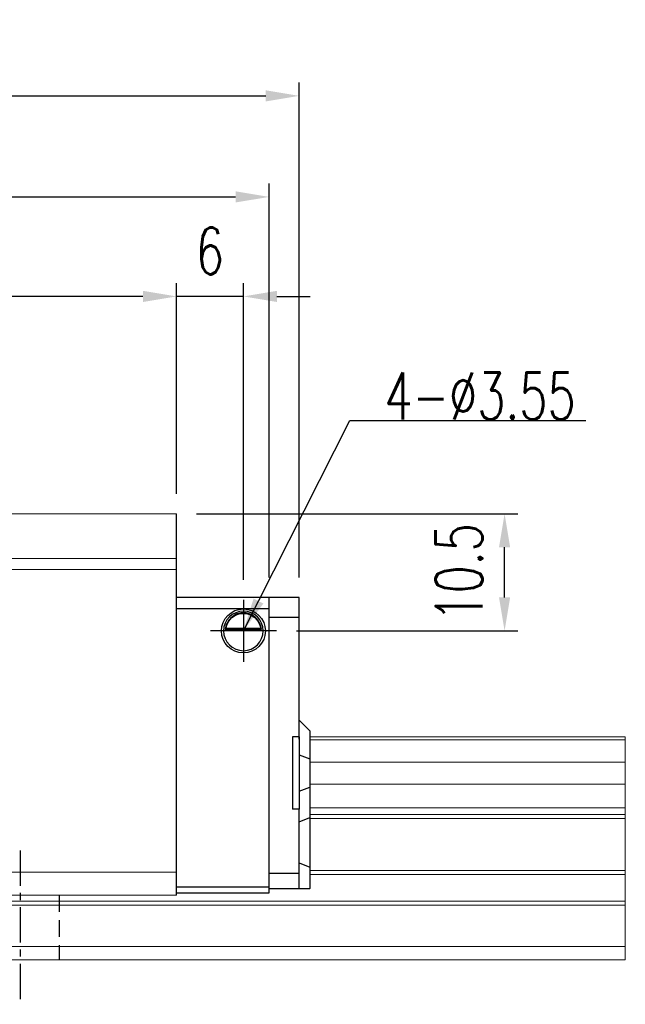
# Model space of a CAD drawing. Header units: millimetres. Extents: x 340 to 654, y 334 to 449.
# Tile 53 of 53: x 600 to 654, y 349 to 437. Entities that reach past the tile are written whole.
import ezdxf

# ---------------------------------------------------------------- set-up
doc = ezdxf.new("R2010")
doc.units = ezdxf.units.MM
doc.header["$PDSIZE"] = -1
doc.linetypes.add('CENTER', pattern=[10.16, 6.35, -1.27, 1.27, -1.27])
doc.linetypes.add('DASHED', pattern=[0.75, 0.5, -0.25])
for name, color, linetype in [('2', 7, 'Continuous'), ('CL', 1, 'CENTER'), ('DIM', 4, 'Continuous'), ('HID', 2, 'DASHED'), ('OUT', 3, 'Continuous')]:
    doc.layers.add(name, color=color, linetype=linetype)
doc.styles.add('DIM-7', font='SIMPLEX.shx', dxfattribs={"width": 0.7, "bigfont": 'chineset.shx'})
doc.dimstyles.new('CNS', dxfattribs={"dimtxt": 3.5, "dimasz": 2.5, "dimexe": 1, "dimexo": 1.5, "dimgap": 0.09, "dimtad": 0, "dimdsep": 46, "dimtxsty": 'DIM-7', "dimcen": 0.09, "dimclrd": 1, "dimclre": 1, "dimclrt": 4, "dimadec": 0, "dimazin": 0, "dimtfac": 1, "dimtix": 1, "dimtmove": 2, "dimatfit": 3, "dimfxl": 1, "dimtvp": 0.971429, "dimtolj": 1, "dimarcsym": 0})

# ---------------------------------------------------------------- blocks, each defined once
blk = doc.blocks.new('*D11')
at = {"layer": 'DEFPOINTS', "color": 0, "transparency": 16777216}
for p in [(525.844, 412.055), (525.844, 392.542), (613.844, 392.542)]:
    blk.add_point(p, dxfattribs=at)
at = {"layer": 'DIM', "color": 7, "lineweight": -2, "transparency": 16777216}
for p, q in [((525.844, 394.342), (525.844, 413.255)), ((613.844, 394.342), (613.844, 413.255)), ((610.844, 412.055), (528.844, 412.055))]:
    blk.add_line(p, q, dxfattribs=at)
at = {"layer": 'DIM', "color": 7, "transparency": 16777216}
for points in [[(528.844, 412.555), (528.844, 411.555), (525.844, 412.055)], [(610.844, 412.555), (610.844, 411.555), (613.844, 412.055)]]:
    blk.add_solid(points, dxfattribs=at)
at = {"layer": 'DIM', "color": 7, "transparency": 16777216, "insert": (569.844, 416.135), "char_height": 4.2, "attachment_point": 5, "style": 'DIM-7'}
blk.add_mtext('\\A1;88', dxfattribs=at)
blk = doc.blocks.new('*D12')
at = {"layer": 'DEFPOINTS', "color": 0, "transparency": 16777216}
for p in [(613.844, 412.055), (613.844, 392.542), (619.845, 384.824)]:
    blk.add_point(p, dxfattribs=at)
at = {"layer": 'DIM', "color": 7, "lineweight": -2, "transparency": 16777216}
for p, q in [((613.844, 394.342), (613.844, 413.255)), ((619.845, 386.624), (619.845, 413.255)), ((610.844, 412.055), (607.844, 412.055)), ((619.845, 412.055), (613.844, 412.055)), ((622.845, 412.055), (625.845, 412.055))]:
    blk.add_line(p, q, dxfattribs=at)
at = {"layer": 'DIM', "color": 7, "transparency": 16777216}
for points in [[(610.844, 412.555), (610.844, 411.555), (613.844, 412.055)], [(622.845, 412.555), (622.845, 411.555), (619.845, 412.055)]]:
    blk.add_solid(points, dxfattribs=at)
at = {"layer": 'DIM', "color": 7, "transparency": 16777216, "insert": (616.844, 416.135), "char_height": 4.2, "attachment_point": 5, "style": 'DIM-7'}
blk.add_mtext('\\A1;6', dxfattribs=at)
blk = doc.blocks.new('*D13')
at = {"layer": 'DEFPOINTS', "color": 0, "transparency": 16777216}
for p in [(613.844, 392.542), (643.259, 392.542), (622.806, 382.042)]:
    blk.add_point(p, dxfattribs=at)
at = {"layer": 'DIM', "color": 7, "lineweight": -2, "transparency": 16777216}
for p, q in [((615.644, 392.542), (644.459, 392.542)), ((643.259, 385.042), (643.259, 389.542)), ((624.606, 382.042), (644.459, 382.042))]:
    blk.add_line(p, q, dxfattribs=at)
at = {"layer": 'DIM', "color": 7, "transparency": 16777216}
for points in [[(642.759, 389.542), (643.759, 389.542), (643.259, 392.542)], [(642.759, 385.042), (643.759, 385.042), (643.259, 382.042)]]:
    blk.add_solid(points, dxfattribs=at)
at = {"layer": 'DIM', "color": 7, "transparency": 16777216, "insert": (639.179, 387.292), "char_height": 4.2, "attachment_point": 5, "rotation": 90, "style": 'DIM-7'}
blk.add_mtext('\\A1;10.5', dxfattribs=at)
blk = doc.blocks.new('*D18')
at = {"layer": 'DEFPOINTS', "color": 0, "transparency": 16777216}
for p in [(622.144, 420.982), (517.544, 385.042), (622.144, 385.042)]:
    blk.add_point(p, dxfattribs=at)
at = {"layer": 'DIM', "color": 7, "lineweight": -2, "transparency": 16777216}
for p, q in [((517.544, 386.842), (517.544, 422.182)), ((622.144, 386.842), (622.144, 422.182)), ((520.544, 420.982), (619.144, 420.982))]:
    blk.add_line(p, q, dxfattribs=at)
at = {"layer": 'DIM', "color": 7, "transparency": 16777216}
for points in [[(520.544, 421.482), (520.544, 420.482), (517.544, 420.982)], [(619.144, 421.482), (619.144, 420.482), (622.144, 420.982)]]:
    blk.add_solid(points, dxfattribs=at)
at = {"layer": 'DIM', "color": 7, "transparency": 16777216, "insert": (569.844, 425.062), "char_height": 4.2, "attachment_point": 5, "style": 'DIM-7'}
blk.add_mtext('\\A1;104.6', dxfattribs=at)
blk = doc.blocks.new('*D74')
at = {"layer": 'DEFPOINTS', "color": 0, "transparency": 16777216}
for p in [(624.844, 430.047), (514.844, 385.042), (624.844, 385.042)]:
    blk.add_point(p, dxfattribs=at)
at = {"layer": 'DIM', "color": 7, "lineweight": -2, "transparency": 16777216}
for p, q in [((514.844, 386.842), (514.844, 431.247)), ((624.844, 386.842), (624.844, 431.247)), ((517.844, 430.047), (621.844, 430.047))]:
    blk.add_line(p, q, dxfattribs=at)
at = {"layer": 'DIM', "color": 7, "transparency": 16777216}
for points in [[(517.844, 430.547), (517.844, 429.547), (514.844, 430.047)], [(621.844, 430.547), (621.844, 429.547), (624.844, 430.047)]]:
    blk.add_solid(points, dxfattribs=at)
at = {"layer": 'DIM', "color": 7, "transparency": 16777216, "insert": (569.844, 434.127), "char_height": 4.2, "attachment_point": 5, "style": 'DIM-7'}
blk.add_mtext('\\A1;110', dxfattribs=at)

msp = doc.modelspace()

# ---------------------------------------------------------------- linework, layer by layer
at = {"layer": '2', "color": 0, "linetype": 'Continuous'}
for p, q in [((613.844, 358.342), (613.844, 392.542)), ((622.144, 385.042), (613.844, 385.042)), ((622.144, 358.542), (622.144, 385.042)), ((624.844, 385.042), (622.144, 385.042)), ((624.844, 383.238), (624.844, 385.042)), ((613.844, 384.042), (622.144, 384.042)), ((622.144, 383.268), (624.844, 383.268)), ((624.844, 382.884), (624.844, 383.238)), ((624.844, 372.341), (624.844, 382.884)), ((621.619, 382.092), (618.07, 382.092)), ((618.213, 382.225), (621.476, 382.225)), ((618.29, 382.292), (621.4, 382.292)), ((624.844, 374.042), (625.794, 373.092)), ((625.844, 373.042), (625.794, 373.092)), ((625.844, 370.538), (625.844, 373.042)), ((624.244, 372.542), (624.244, 366.042)), ((624.844, 372.542), (624.244, 372.542)), ((624.844, 372.542), (624.844, 366.042)), ((624.844, 370.932), (625.794, 370.557)), ((625.844, 370.538), (625.794, 370.557)), ((625.844, 368.045), (625.844, 370.538)), ((624.844, 367.652), (625.794, 368.026)), ((625.844, 368.045), (625.794, 368.026)), ((625.844, 365.311), (625.844, 368.045)), ((624.844, 366.042), (624.244, 366.042)), ((624.844, 360.499), (624.844, 366.042)), ((624.844, 364.917), (625.794, 365.291)), ((625.844, 365.311), (625.794, 365.291)), ((625.844, 360.832), (625.844, 365.311)), ((624.844, 361.246), (625.794, 360.853)), ((624.844, 360.146), (624.844, 360.499)), ((625.844, 360.832), (625.794, 360.853)), ((625.844, 358.942), (625.844, 360.832)), ((622.144, 360.317), (624.844, 360.317)), ((624.844, 359.088), (624.844, 360.146)), ((622.144, 359.042), (613.844, 359.042)), ((622.144, 358.942), (624.844, 358.942)), ((624.844, 358.942), (624.844, 359.088)), ((624.844, 358.942), (625.794, 358.942)), ((625.844, 358.942), (625.794, 358.942)), ((613.844, 358.542), (622.144, 358.542))]:
    msp.add_line(p, q, dxfattribs=at)
at = {"layer": '2', "color": 0, "linetype": 'Continuous', "extrusion": (0, 0, -1)}
for radius, start, end in [(1.975, 270, 90), (1.575, 9.1332, 90), (1.975, 90, 270), (1.575, 90, 170.8668)]:
    msp.add_arc((-619.845, 382.042), radius, start, end, dxfattribs=at)
at = {"layer": '2', "color": 0, "linetype": 'Continuous'}
for start, end in [(90, 270), (270, 90)]:
    msp.add_arc((619.845, 382.042), 1.775, start, end, dxfattribs=at)
for points, knots in [([(619.845, 383.673), (619.693, 383.673), (619.541, 383.649), (619.224, 383.553), (619.058, 383.469), (618.788, 383.271), (618.674, 383.16), (618.502, 382.941), (618.435, 382.834), (618.329, 382.62), (618.288, 382.51), (618.239, 382.344), (618.224, 382.281), (618.213, 382.225)], [0, 0, 0, 0, 0.183798, 0.183798, 0.410489, 0.410489, 0.600027, 0.600027, 0.749109, 0.749109, 0.899192, 0.899192, 1, 1, 1, 1]), ([(621.476, 382.225), (621.461, 382.301), (621.438, 382.391), (621.375, 382.58), (621.332, 382.682), (621.227, 382.878), (621.164, 382.974), (620.992, 383.185), (620.873, 383.296), (620.614, 383.477), (620.469, 383.549), (620.167, 383.646), (620.005, 383.673), (619.845, 383.673)], [0, 0, 0, 0, 0.137686, 0.137686, 0.275472, 0.275472, 0.412356, 0.412356, 0.606431, 0.606431, 0.804639, 0.804639, 1, 1, 1, 1])]:
    msp.add_open_spline(points, degree=3, knots=knots, dxfattribs=at)
for points in [[(618.29, 382.292), (618.264, 382.27), (618.238, 382.247), (618.213, 382.225)], [(621.476, 382.225), (621.451, 382.247), (621.425, 382.27), (621.4, 382.292)]]:
    msp.add_open_spline(points, degree=3, dxfattribs=at)
at = {"layer": 'CL', "color": 0, "ltscale": 0.5}
msp.add_line((599.844, 362.342), (599.844, 348.542), dxfattribs=at)
at = {"layer": 'DIM', "color": 0}
for p, q in [((619.845, 384.824), (619.845, 379.259)), ((622.806, 382.042), (616.884, 382.042))]:
    msp.add_line(p, q, dxfattribs=at)
at = {"layer": 'HID', "color": 0, "ltscale": 3}
msp.add_line((603.344, 358.342), (603.344, 352.542), dxfattribs=at)
at = {"layer": 'OUT', "color": 0, "linetype": 'Continuous', "lineweight": 15}
for p, q in [((613.844, 392.542), (525.844, 392.542)), ((613.844, 388.542), (525.844, 388.542)), ((613.844, 387.542), (525.844, 387.542)), ((654.08, 372.542), (625.844, 372.542)), ((654.08, 372.285), (625.844, 372.285)), ((654.08, 372.542), (654.08, 372.285)), ((654.08, 372.285), (654.08, 370.576)), ((654.08, 370.281), (625.844, 370.281)), ((654.08, 370.576), (654.08, 370.281)), ((654.08, 370.281), (654.08, 368.301)), ((654.08, 368.301), (625.844, 368.301)), ((654.08, 368.301), (654.08, 368.006)), ((654.08, 368.006), (654.08, 366.326)), ((654.08, 366.162), (625.844, 366.162)), ((654.08, 366.326), (654.08, 366.162)), ((654.08, 366.162), (654.08, 365.568)), ((654.08, 365.568), (625.844, 365.568)), ((654.08, 365.214), (625.844, 365.214)), ((654.08, 365.568), (654.08, 365.214)), ((654.08, 365.214), (654.08, 360.549)), ((654.08, 360.549), (625.844, 360.549)), ((654.08, 360.549), (654.08, 360.195)), ((613.844, 360.392), (525.844, 360.392)), ((654.08, 360.195), (625.844, 360.195)), ((654.08, 360.195), (654.08, 357.788)), ((654.08, 357.788), (497.772, 357.788)), ((613.844, 358.342), (525.844, 358.342)), ((654.08, 357.788), (654.08, 357.435)), ((625.844, 357.434), (497.718, 357.434)), ((654.08, 357.434), (625.844, 357.434)), ((654.08, 357.434), (654.08, 353.742)), ((654.08, 353.742), (496.595, 353.742)), ((654.08, 353.742), (654.08, 352.542)), ((625.844, 352.542), (459.844, 352.542)), ((654.08, 352.542), (625.844, 352.542))]:
    msp.add_line(p, q, dxfattribs=at)

# ---------------------------------------------------------------- texts
at = {"layer": 'DIM', "color": 0, "insert": (632.489, 401.026), "char_height": 4.2, "attachment_point": 7, "style": 'DIM-7'}
msp.add_mtext('\\A1;4-%%C3.55', dxfattribs=at)

# ---------------------------------------------------------------- dimensions: what is measured, and where the dimension line sits
at = {"layer": 'DIM', "color": 0}
for base, p1, p2, angle, picture, middle in [((624.844, 430.047), (514.844, 385.042), (624.844, 385.042), 180, '*D74', (569.844, 434.127)), ((643.259, 392.542), (622.806, 382.042), (613.844, 392.542), 90, '*D13', (639.179, 387.292))]:
    dim = msp.add_linear_dim(base=base, p1=p1, p2=p2, angle=angle, dimstyle='CNS', override={"dimscale": 1.2, "dimclrd": 7, "dimclre": 7, "dimclrt": 7}, dxfattribs=at)
    dim.commit()
    dim.dimension.update_dxf_attribs({"geometry": picture, "text_midpoint": middle})
for base, p1, p2, picture, middle in [((622.144, 420.982), (517.544, 385.042), (622.144, 385.042), '*D18', (569.844, 425.062)), ((525.844, 412.055), (613.844, 392.542), (525.844, 392.542), '*D11', (569.844, 416.135)), ((613.844, 412.055), (619.845, 384.824), (613.844, 392.542), '*D12', (616.844, 416.135))]:
    dim = msp.add_linear_dim(base=base, p1=p1, p2=p2, dimstyle='CNS', override={"dimscale": 1.2, "dimclrd": 7, "dimclre": 7, "dimclrt": 7}, dxfattribs=at)
    dim.commit()
    dim.dimension.update_dxf_attribs({"geometry": picture, "text_midpoint": middle})

# ---------------------------------------------------------------- leaders
at = {"layer": 'DIM', "color": 0, "annotation_type": 0, "has_hookline": 1, "hookline_direction": 0, "text_width": 18.06}
msp.add_leader([(619.845, 382.042), (629.381, 400.918), (632.381, 400.918)], dimstyle='CNS', override={"dimscale": 1.2, "dimgap": 0.09, "dimtad": 1, "dimclrd": 7, "dimclre": 4}, dxfattribs=at)

doc.saveas('drawing.dxf')
